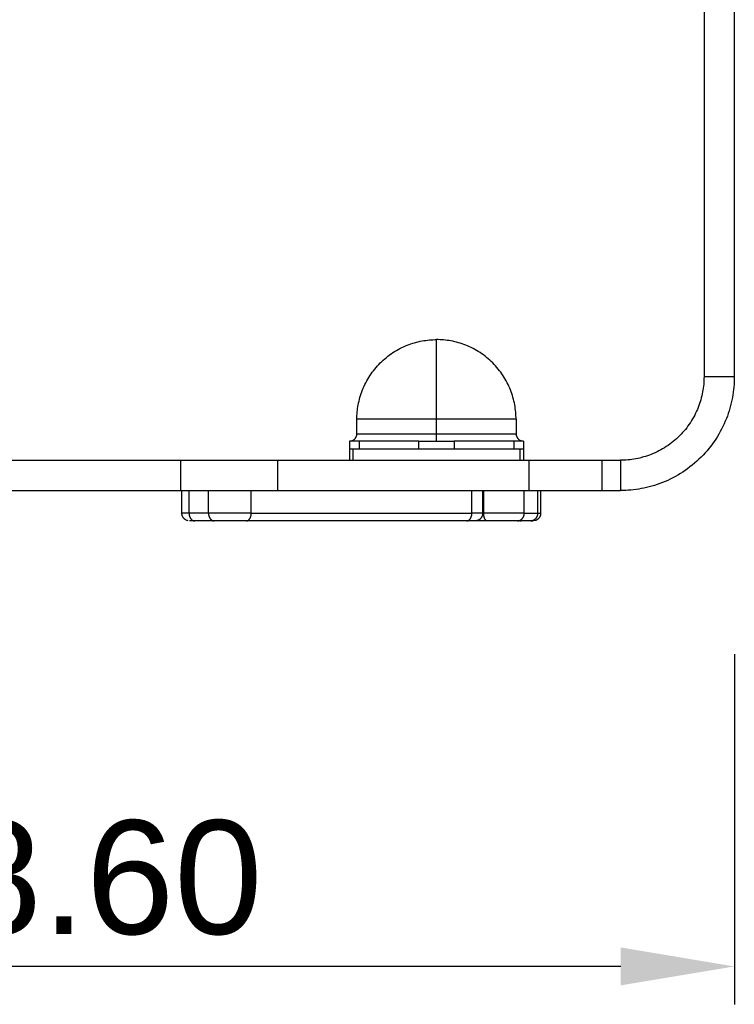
# Model space of a CAD drawing. Header units: millimetres. Extents: x -2637 to -1637, y 678 to 1678.
# Tile 114 of 256: x -2034 to -1939, y 795 to 925. Entities that reach past the tile are written whole.
import ezdxf

# ---------------------------------------------------------------- set-up
doc = ezdxf.new("R2010")
doc.units = ezdxf.units.MM
doc.layers.add('Make2D$B.SHOW mini', color=7, linetype='Continuous', true_color=0x000000)
doc.styles.add('Arial Standard', font='txt')
doc.dimstyles.get("Standard").update_dxf_attribs({"dimscale": 10, "dimtxt": 2.5, "dimasz": 3, "dimexe": 1, "dimexo": 0.5, "dimgap": 0.8, "dimtad": 1, "dimtoh": 1, "dimzin": 1, "dimdsep": 46, "dimtxsty": 'Arial Standard', "dimblk": 'OPEN90', "dimcen": 2.5, "dimadec": 1, "dimazin": 1, "dimtfac": 1, "dimtdec": 4, "dimtix": 1, "dimtofl": 0, "dimtmove": 1, "dimatfit": 3, "dimldrblk": 'OPEN90', "dimfxl": 1, "dimtolj": 1, "dimtzin": 1, "dimarcsym": 0})

# ---------------------------------------------------------------- blocks, each defined once
blk = doc.blocks.new('*D5')
at = {"layer": 'Defpoints', "color": 0}
for p in [(-2128.04, 843.43), (-1939.44, 843.43), (-2128.04, 799.77)]:
    blk.add_point(p, dxfattribs=at)
at = {"layer": 'Make2D$B.SHOW mini', "color": 0, "lineweight": -2}
for p, q in [((-2128.04, 840.93), (-2128.04, 794.77)), ((-1939.44, 840.93), (-1939.44, 794.77)), ((-1954.44, 799.77), (-2113.04, 799.77))]:
    blk.add_line(p, q, dxfattribs=at)
at = {"layer": 'Make2D$B.SHOW mini', "color": 0}
for points in [[(-2113.04, 802.27), (-2113.04, 797.27), (-2128.04, 799.77)], [(-1954.44, 797.27), (-1954.44, 802.27), (-1939.44, 799.77)]]:
    blk.add_solid(points, dxfattribs=at)
at = {"layer": 'Make2D$B.SHOW mini', "color": 0, "insert": (-2033.74, 811.43), "char_height": 15, "attachment_point": 5, "style": 'Arial Standard'}
blk.add_mtext('\\A1;188.60', dxfattribs=at)

msp = doc.modelspace()

# ---------------------------------------------------------------- linework, layer by layer
at = {"layer": 'Make2D$B.SHOW mini', "color": 18, "lineweight": -3, "true_color": 0x000000}
for points in [[(-1943.443, 1024.913), (-1943.443, 877.522)], [(-1939.443, 1024.913), (-1939.443, 877.522)], [(-1989.243, 871.922), (-1989.24, 872.155), (-1989.233, 872.39), (-1989.219, 872.627), (-1989.201, 872.866), (-1989.176, 873.106), (-1989.146, 873.347), (-1989.11, 873.59), (-1989.068, 873.833), (-1989.02, 874.077), (-1988.965, 874.322), (-1988.905, 874.566), (-1988.838, 874.811), (-1988.764, 875.056), (-1988.685, 875.301), (-1988.599, 875.544), (-1988.506, 875.787), (-1988.407, 876.029), (-1988.301, 876.269), (-1988.189, 876.508), (-1988.07, 876.745), (-1987.945, 876.98), (-1987.813, 877.212), (-1987.676, 877.441), (-1987.532, 877.668), (-1987.381, 877.891), (-1987.225, 878.112), (-1987.063, 878.328), (-1986.895, 878.54), (-1986.721, 878.749), (-1986.542, 878.953), (-1986.357, 879.152), (-1986.168, 879.347), (-1985.973, 879.537), (-1985.774, 879.721), (-1985.57, 879.9), (-1985.361, 880.074), (-1985.149, 880.242), (-1984.932, 880.404), (-1984.712, 880.56), (-1984.489, 880.711), (-1984.262, 880.855), (-1984.033, 880.993), (-1983.8, 881.124), (-1983.566, 881.249), (-1983.329, 881.368), (-1983.09, 881.48), (-1982.85, 881.586), (-1982.608, 881.685), (-1982.365, 881.778), (-1982.121, 881.864), (-1981.877, 881.944), (-1981.632, 882.017), (-1981.387, 882.084), (-1981.142, 882.144), (-1980.898, 882.199), (-1980.654, 882.247), (-1980.41, 882.289), (-1980.168, 882.325), (-1979.927, 882.355), (-1979.687, 882.38), (-1979.448, 882.399), (-1979.211, 882.412), (-1978.976, 882.42), (-1978.743, 882.422)], [(-1968.243, 871.922), (-1968.246, 872.155), (-1968.254, 872.39), (-1968.267, 872.627), (-1968.286, 872.866), (-1968.31, 873.106), (-1968.34, 873.347), (-1968.376, 873.59), (-1968.418, 873.833), (-1968.467, 874.077), (-1968.521, 874.322), (-1968.581, 874.566), (-1968.648, 874.811), (-1968.722, 875.056), (-1968.801, 875.301), (-1968.888, 875.544), (-1968.98, 875.787), (-1969.079, 876.029), (-1969.185, 876.269), (-1969.297, 876.508), (-1969.416, 876.745), (-1969.541, 876.98), (-1969.673, 877.212), (-1969.811, 877.441), (-1969.955, 877.668), (-1970.105, 877.891), (-1970.261, 878.112), (-1970.423, 878.328), (-1970.591, 878.54), (-1970.765, 878.749), (-1970.944, 878.953), (-1971.129, 879.152), (-1971.318, 879.347), (-1971.513, 879.537), (-1971.713, 879.721), (-1971.917, 879.9), (-1972.125, 880.074), (-1972.337, 880.242), (-1972.554, 880.404), (-1972.774, 880.56), (-1972.997, 880.711), (-1973.224, 880.855), (-1973.454, 880.993), (-1973.686, 881.124), (-1973.92, 881.249), (-1974.157, 881.368), (-1974.396, 881.48), (-1974.636, 881.586), (-1974.878, 881.685), (-1975.121, 881.778), (-1975.365, 881.864), (-1975.609, 881.944), (-1975.854, 882.017), (-1976.099, 882.084), (-1976.344, 882.144), (-1976.588, 882.199), (-1976.832, 882.247), (-1977.076, 882.289), (-1977.318, 882.325), (-1977.56, 882.355), (-1977.8, 882.38), (-1978.038, 882.399), (-1978.275, 882.412), (-1978.51, 882.42), (-1978.743, 882.422)], [(-1978.743, 871.922), (-1978.743, 879.347), (-1978.743, 881.685), (-1978.743, 882.247), (-1978.743, 882.38), (-1978.743, 882.412), (-1978.743, 882.42), (-1978.743, 882.422), (-1978.743, 882.422), (-1978.743, 882.422)], [(-1943.443, 877.522), (-1943.446, 877.278), (-1943.454, 877.032), (-1943.468, 876.784), (-1943.488, 876.534), (-1943.513, 876.282), (-1943.545, 876.03), (-1943.583, 875.776), (-1943.627, 875.521), (-1943.677, 875.265), (-1943.734, 875.009), (-1943.798, 874.752), (-1943.868, 874.496), (-1943.944, 874.239), (-1944.028, 873.983), (-1944.118, 873.728), (-1944.215, 873.473), (-1944.319, 873.22), (-1944.43, 872.968), (-1944.548, 872.718), (-1944.672, 872.47), (-1944.803, 872.224), (-1944.941, 871.981), (-1945.085, 871.74), (-1945.236, 871.503), (-1945.394, 871.269), (-1945.557, 871.038), (-1945.727, 870.812), (-1945.903, 870.589), (-1946.085, 870.371), (-1946.273, 870.157), (-1946.466, 869.948), (-1946.665, 869.744), (-1946.869, 869.545), (-1947.078, 869.352), (-1947.292, 869.164), (-1947.51, 868.982), (-1947.732, 868.806), (-1947.959, 868.636), (-1948.19, 868.473), (-1948.424, 868.315), (-1948.661, 868.164), (-1948.902, 868.02), (-1949.145, 867.882), (-1949.391, 867.751), (-1949.639, 867.627), (-1949.889, 867.509), (-1950.141, 867.399), (-1950.394, 867.295), (-1950.648, 867.197), (-1950.904, 867.107), (-1951.16, 867.024), (-1951.416, 866.947), (-1951.673, 866.877), (-1951.93, 866.813), (-1952.186, 866.756), (-1952.441, 866.706), (-1952.696, 866.662), (-1952.95, 866.624), (-1953.203, 866.592), (-1953.455, 866.567), (-1953.705, 866.547), (-1953.953, 866.533), (-1954.199, 866.525), (-1954.443, 866.522)], [(-1939.443, 877.522), (-1939.447, 877.189), (-1939.458, 876.854), (-1939.477, 876.515), (-1939.504, 876.174), (-1939.539, 875.832), (-1939.582, 875.487), (-1939.633, 875.14), (-1939.693, 874.793), (-1939.762, 874.444), (-1939.84, 874.095), (-1939.926, 873.745), (-1940.022, 873.395), (-1940.127, 873.045), (-1940.241, 872.696), (-1940.364, 872.348), (-1940.496, 872.001), (-1940.638, 871.656), (-1940.789, 871.312), (-1940.949, 870.971), (-1941.119, 870.633), (-1941.298, 870.298), (-1941.485, 869.966), (-1941.682, 869.638), (-1941.888, 869.314), (-1942.103, 868.995), (-1942.326, 868.68), (-1942.558, 868.371), (-1942.798, 868.068), (-1943.046, 867.77), (-1943.302, 867.479), (-1943.565, 867.194), (-1943.836, 866.916), (-1944.115, 866.645), (-1944.399, 866.381), (-1944.691, 866.125), (-1944.989, 865.877), (-1945.292, 865.637), (-1945.601, 865.405), (-1945.916, 865.182), (-1946.235, 864.967), (-1946.559, 864.762), (-1946.887, 864.565), (-1947.218, 864.377), (-1947.554, 864.198), (-1947.892, 864.028), (-1948.233, 863.868), (-1948.576, 863.717), (-1948.922, 863.575), (-1949.269, 863.443), (-1949.617, 863.32), (-1949.966, 863.206), (-1950.316, 863.101), (-1950.666, 863.006), (-1951.015, 862.919), (-1951.365, 862.841), (-1951.714, 862.773), (-1952.061, 862.713), (-1952.408, 862.661), (-1952.752, 862.618), (-1953.095, 862.583), (-1953.436, 862.556), (-1953.774, 862.537), (-1954.11, 862.526), (-1954.443, 862.522)], [(-1939.443, 877.522), (-1943.443, 877.522)], [(-1989.243, 870.022), (-1989.243, 871.922)], [(-1978.743, 871.922), (-1989.243, 871.922)], [(-1968.243, 871.922), (-1968.243, 871.922), (-1968.244, 871.922), (-1968.246, 871.922), (-1968.254, 871.922), (-1968.286, 871.922), (-1968.418, 871.922), (-1968.98, 871.922), (-1971.318, 871.922), (-1978.743, 871.922)], [(-1978.743, 870.022), (-1978.743, 871.922)], [(-1968.243, 871.922), (-1968.243, 870.022)], [(-1990.243, 869.022), (-1990.059, 869.059), (-1989.96, 869.081), (-1989.915, 869.092), (-1989.896, 869.097), (-1989.878, 869.103), (-1989.854, 869.11), (-1989.83, 869.119), (-1989.806, 869.129), (-1989.783, 869.139), (-1989.76, 869.15), (-1989.738, 869.162), (-1989.716, 869.175), (-1989.694, 869.188), (-1989.673, 869.202), (-1989.652, 869.216), (-1989.632, 869.231), (-1989.612, 869.247), (-1989.592, 869.263), (-1989.573, 869.28), (-1989.554, 869.297), (-1989.536, 869.315), (-1989.518, 869.334), (-1989.5, 869.353), (-1989.483, 869.372), (-1989.467, 869.392), (-1989.451, 869.412), (-1989.435, 869.433), (-1989.42, 869.454), (-1989.406, 869.475), (-1989.392, 869.497), (-1989.379, 869.519), (-1989.367, 869.541), (-1989.355, 869.563), (-1989.343, 869.586), (-1989.333, 869.608), (-1989.323, 869.631), (-1989.313, 869.654), (-1989.304, 869.677), (-1989.296, 869.701), (-1989.289, 869.724), (-1989.282, 869.747), (-1989.275, 869.77), (-1989.27, 869.794), (-1989.264, 869.817), (-1989.26, 869.84), (-1989.256, 869.863), (-1989.252, 869.887), (-1989.249, 869.91), (-1989.247, 869.932), (-1989.245, 869.955), (-1989.244, 869.978), (-1989.243, 870), (-1989.243, 870.022)], [(-1989.243, 870.022), (-1989.243, 870.022), (-1989.242, 870.022), (-1989.24, 870.022), (-1989.233, 870.022), (-1989.201, 870.022), (-1989.068, 870.022), (-1988.506, 870.022), (-1986.168, 870.022), (-1978.743, 870.022)], [(-1978.743, 870.022), (-1971.318, 870.022), (-1968.98, 870.022), (-1968.418, 870.022), (-1968.286, 870.022), (-1968.254, 870.022), (-1968.246, 870.022), (-1968.244, 870.022), (-1968.243, 870.022), (-1968.243, 870.022)], [(-1978.743, 869.022), (-1978.743, 869.022), (-1978.743, 869.022), (-1978.743, 869.023), (-1978.743, 869.023), (-1978.743, 869.026), (-1978.743, 869.039), (-1978.743, 869.092), (-1978.743, 869.315), (-1978.743, 870.022)], [(-1968.243, 870.022), (-1968.243, 870), (-1968.242, 869.978), (-1968.241, 869.955), (-1968.239, 869.932), (-1968.237, 869.91), (-1968.234, 869.887), (-1968.23, 869.863), (-1968.226, 869.84), (-1968.222, 869.817), (-1968.217, 869.794), (-1968.211, 869.77), (-1968.204, 869.747), (-1968.197, 869.724), (-1968.19, 869.701), (-1968.182, 869.677), (-1968.173, 869.654), (-1968.163, 869.631), (-1968.153, 869.608), (-1968.143, 869.586), (-1968.131, 869.563), (-1968.119, 869.541), (-1968.107, 869.519), (-1968.094, 869.497), (-1968.08, 869.475), (-1968.066, 869.454), (-1968.051, 869.433), (-1968.035, 869.412), (-1968.019, 869.392), (-1968.003, 869.372), (-1967.986, 869.353), (-1967.968, 869.334), (-1967.95, 869.315), (-1967.932, 869.297), (-1967.913, 869.28), (-1967.894, 869.263), (-1967.874, 869.247), (-1967.854, 869.231), (-1967.834, 869.216), (-1967.813, 869.202), (-1967.792, 869.188), (-1967.77, 869.175), (-1967.748, 869.162), (-1967.726, 869.15), (-1967.703, 869.139), (-1967.68, 869.129), (-1967.656, 869.119), (-1967.632, 869.11), (-1967.608, 869.103), (-1967.59, 869.097), (-1967.571, 869.092), (-1967.527, 869.081), (-1967.427, 869.059), (-1967.243, 869.022)], [(-1990.243, 869.022), (-1990.243, 868.022)], [(-1988.943, 869.022), (-1989.898, 869.022), (-1990.158, 869.022), (-1990.222, 869.022), (-1990.238, 869.022), (-1990.242, 869.022), (-1990.243, 869.022), (-1990.243, 869.022), (-1990.243, 869.022), (-1990.243, 869.022)], [(-1981.082, 869.022), (-1988.943, 869.022)], [(-1988.943, 869.022), (-1988.943, 868.022)], [(-1981.082, 869.022), (-1976.404, 869.022)], [(-1981.082, 868.022), (-1981.082, 869.022)], [(-1968.543, 869.022), (-1976.404, 869.022)], [(-1976.404, 869.022), (-1976.404, 868.022)], [(-1967.243, 869.022), (-1967.243, 869.022), (-1967.243, 869.022), (-1967.243, 869.022), (-1967.244, 869.022), (-1967.248, 869.022), (-1967.264, 869.022), (-1967.328, 869.022), (-1967.588, 869.022), (-1968.543, 869.022)], [(-1968.543, 869.022), (-1968.543, 868.022)], [(-1967.243, 869.022), (-1967.243, 868.022)], [(-1990.243, 868.022), (-1990.243, 868.022), (-1990.243, 868.022), (-1990.243, 868.022), (-1990.243, 868.022), (-1990.241, 868.022), (-1990.236, 868.022), (-1990.213, 868.022), (-1990.12, 868.022), (-1989.782, 868.022)], [(-1990.243, 868.022), (-1990.243, 866.522)], [(-1989.782, 868.022), (-1967.705, 868.022)], [(-1989.782, 868.022), (-1989.782, 866.522)], [(-1967.705, 866.522), (-1967.705, 868.022)], [(-1967.705, 868.022), (-1967.366, 868.022), (-1967.273, 868.022), (-1967.25, 868.022), (-1967.245, 868.022), (-1967.244, 868.022), (-1967.243, 868.022), (-1967.243, 868.022), (-1967.243, 868.022), (-1967.243, 868.022)], [(-1967.243, 868.022), (-1967.243, 866.522)], [(-2054.964, 866.522), (-2012.522, 866.522)], [(-2012.522, 866.522), (-2012.522, 862.522)], [(-2012.522, 866.522), (-1999.667, 866.522)], [(-1999.667, 866.522), (-1966.522, 866.522)], [(-1999.667, 862.522), (-1999.667, 866.522)], [(-1966.522, 866.522), (-1956.88, 866.522)], [(-1966.522, 862.522), (-1966.522, 866.522)], [(-1956.88, 866.522), (-1954.443, 866.522)], [(-1956.88, 862.522), (-1956.88, 866.522)], [(-1954.443, 866.522), (-1954.443, 862.522)], [(-2054.964, 862.522), (-2012.522, 862.522)], [(-2012.522, 862.522), (-1999.667, 862.522)], [(-2012.334, 859.522), (-2012.334, 862.522)], [(-2011.398, 859.522), (-2011.398, 862.522)], [(-2008.827, 859.522), (-2008.827, 862.522)], [(-2003.192, 859.522), (-2003.192, 862.522)], [(-1999.667, 862.522), (-1966.522, 862.522)], [(-1974.082, 859.522), (-1974.082, 862.522)], [(-1972.653, 862.522), (-1972.653, 859.522)], [(-1972.505, 859.522), (-1972.505, 862.522)], [(-1967.157, 859.522), (-1967.157, 862.522)], [(-1966.522, 862.522), (-1956.88, 862.522)], [(-1965.403, 862.522), (-1965.403, 859.522)], [(-1964.998, 862.522), (-1964.998, 859.522)], [(-1956.88, 862.522), (-1954.443, 862.522)], [(-2011.516, 858.539), (-2011.578, 858.553), (-2011.64, 858.57), (-2011.702, 858.592), (-2011.763, 858.619), (-2011.823, 858.65), (-2011.881, 858.685), (-2011.937, 858.725), (-2011.991, 858.768), (-2012.041, 858.815), (-2012.059, 858.834), (-2012.077, 858.853), (-2012.094, 858.872), (-2012.111, 858.892), (-2012.127, 858.912), (-2012.142, 858.933), (-2012.157, 858.954), (-2012.171, 858.975), (-2012.185, 858.997), (-2012.198, 859.019), (-2012.211, 859.041), (-2012.223, 859.063), (-2012.234, 859.086), (-2012.245, 859.108), (-2012.255, 859.131), (-2012.264, 859.154), (-2012.273, 859.177), (-2012.281, 859.201), (-2012.289, 859.224), (-2012.296, 859.247), (-2012.302, 859.27), (-2012.308, 859.294), (-2012.313, 859.317), (-2012.318, 859.34), (-2012.322, 859.363), (-2012.325, 859.387), (-2012.328, 859.41), (-2012.33, 859.432), (-2012.332, 859.455), (-2012.333, 859.478), (-2012.334, 859.5), (-2012.334, 859.522)], [(-2011.398, 859.522), (-2012.074, 859.522), (-2012.267, 859.522), (-2012.317, 859.522), (-2012.33, 859.522), (-2012.333, 859.522), (-2012.334, 859.522), (-2012.334, 859.522), (-2012.334, 859.522), (-2012.334, 859.522)], [(-2008.827, 859.522), (-2011.398, 859.522)], [(-2011.398, 859.522), (-2011.398, 859.478), (-2011.395, 859.432), (-2011.394, 859.41), (-2011.391, 859.387), (-2011.389, 859.363), (-2011.386, 859.34), (-2011.382, 859.317), (-2011.378, 859.294), (-2011.374, 859.27), (-2011.369, 859.247), (-2011.363, 859.224), (-2011.358, 859.201), (-2011.351, 859.177), (-2011.345, 859.154), (-2011.337, 859.131), (-2011.33, 859.108), (-2011.321, 859.086), (-2011.313, 859.063), (-2011.304, 859.041), (-2011.294, 859.019), (-2011.284, 858.997), (-2011.274, 858.975), (-2011.263, 858.954), (-2011.251, 858.933), (-2011.239, 858.912), (-2011.227, 858.892), (-2011.214, 858.872), (-2011.201, 858.853), (-2011.188, 858.834), (-2011.174, 858.815), (-2011.16, 858.797), (-2011.145, 858.78), (-2011.13, 858.762), (-2011.115, 858.746), (-2011.1, 858.73), (-2011.084, 858.714), (-2011.068, 858.7), (-2011.052, 858.685), (-2011.035, 858.672), (-2011.018, 858.658), (-2011.001, 858.646), (-2010.984, 858.634), (-2010.967, 858.623), (-2010.95, 858.612), (-2010.932, 858.602), (-2010.914, 858.592), (-2010.897, 858.584), (-2010.879, 858.575), (-2010.861, 858.568), (-2010.843, 858.561), (-2010.825, 858.554), (-2010.807, 858.549), (-2010.79, 858.544), (-2010.772, 858.539), (-2010.754, 858.535), (-2010.736, 858.532), (-2010.719, 858.529), (-2010.701, 858.526), (-2010.684, 858.525), (-2010.667, 858.523), (-2010.649, 858.523), (-2010.632, 858.522)], [(-2010.632, 858.522), (-2011.153, 858.522), (-2011.289, 858.522), (-2011.323, 858.522), (-2011.331, 858.522), (-2011.334, 858.522), (-2011.334, 858.522), (-2011.334, 858.522), (-2011.334, 858.522), (-2011.334, 858.522)], [(-2008.061, 858.522), (-2010.632, 858.522)], [(-2003.192, 859.522), (-2008.827, 859.522)], [(-2008.827, 859.522), (-2008.827, 859.478), (-2008.824, 859.432), (-2008.822, 859.41), (-2008.82, 859.387), (-2008.818, 859.363), (-2008.814, 859.34), (-2008.811, 859.317), (-2008.807, 859.294), (-2008.803, 859.27), (-2008.798, 859.247), (-2008.792, 859.224), (-2008.787, 859.201), (-2008.78, 859.177), (-2008.773, 859.154), (-2008.766, 859.131), (-2008.759, 859.108), (-2008.75, 859.086), (-2008.742, 859.063), (-2008.733, 859.041), (-2008.723, 859.019), (-2008.713, 858.997), (-2008.702, 858.975), (-2008.691, 858.954), (-2008.68, 858.933), (-2008.668, 858.912), (-2008.656, 858.892), (-2008.643, 858.872), (-2008.63, 858.853), (-2008.617, 858.834), (-2008.603, 858.815), (-2008.589, 858.797), (-2008.574, 858.78), (-2008.559, 858.762), (-2008.544, 858.746), (-2008.529, 858.73), (-2008.513, 858.714), (-2008.497, 858.7), (-2008.48, 858.685), (-2008.464, 858.672), (-2008.447, 858.658), (-2008.43, 858.646), (-2008.413, 858.634), (-2008.396, 858.623), (-2008.378, 858.612), (-2008.361, 858.602), (-2008.343, 858.592), (-2008.325, 858.584), (-2008.308, 858.575), (-2008.29, 858.568), (-2008.272, 858.561), (-2008.254, 858.554), (-2008.236, 858.549), (-2008.218, 858.544), (-2008.201, 858.539), (-2008.183, 858.535), (-2008.165, 858.532), (-2008.148, 858.529), (-2008.13, 858.526), (-2008.113, 858.525), (-2008.095, 858.523), (-2008.078, 858.523), (-2008.061, 858.522)], [(-2003.835, 858.522), (-2008.061, 858.522)], [(-2003.835, 858.522), (-2003.82, 858.523), (-2003.806, 858.523), (-2003.799, 858.524), (-2003.792, 858.525), (-2003.784, 858.525), (-2003.777, 858.526), (-2003.77, 858.527), (-2003.762, 858.529), (-2003.755, 858.53), (-2003.748, 858.532), (-2003.74, 858.533), (-2003.733, 858.535), (-2003.725, 858.537), (-2003.718, 858.539), (-2003.71, 858.541), (-2003.703, 858.544), (-2003.688, 858.549), (-2003.673, 858.554), (-2003.658, 858.561), (-2003.643, 858.568), (-2003.628, 858.575), (-2003.613, 858.584), (-2003.598, 858.592), (-2003.583, 858.602), (-2003.569, 858.612), (-2003.554, 858.623), (-2003.539, 858.634), (-2003.525, 858.646), (-2003.511, 858.658), (-2003.497, 858.672), (-2003.483, 858.685), (-2003.469, 858.7), (-2003.456, 858.714), (-2003.443, 858.73), (-2003.43, 858.746), (-2003.417, 858.762), (-2003.404, 858.78), (-2003.392, 858.797), (-2003.38, 858.815), (-2003.369, 858.834), (-2003.357, 858.853), (-2003.346, 858.872), (-2003.336, 858.892), (-2003.325, 858.912), (-2003.315, 858.933), (-2003.306, 858.954), (-2003.297, 858.975), (-2003.288, 858.997), (-2003.279, 859.019), (-2003.271, 859.041), (-2003.264, 859.063), (-2003.256, 859.086), (-2003.25, 859.108), (-2003.243, 859.131), (-2003.237, 859.154), (-2003.226, 859.201), (-2003.217, 859.247), (-2003.209, 859.294), (-2003.203, 859.34), (-2003.198, 859.387), (-2003.195, 859.432), (-2003.193, 859.478), (-2003.192, 859.522)], [(-1974.725, 858.522), (-2003.835, 858.522)], [(-2003.192, 859.522), (-1974.082, 859.522)], [(-1974.725, 858.522), (-1974.711, 858.523), (-1974.696, 858.523), (-1974.689, 858.524), (-1974.682, 858.525), (-1974.675, 858.525), (-1974.667, 858.526), (-1974.66, 858.527), (-1974.653, 858.529), (-1974.645, 858.53), (-1974.638, 858.532), (-1974.63, 858.533), (-1974.623, 858.535), (-1974.616, 858.537), (-1974.608, 858.539), (-1974.601, 858.541), (-1974.593, 858.544), (-1974.578, 858.549), (-1974.563, 858.554), (-1974.548, 858.561), (-1974.533, 858.568), (-1974.518, 858.575), (-1974.503, 858.584), (-1974.488, 858.592), (-1974.474, 858.602), (-1974.459, 858.612), (-1974.444, 858.623), (-1974.43, 858.634), (-1974.415, 858.646), (-1974.401, 858.658), (-1974.387, 858.672), (-1974.373, 858.685), (-1974.36, 858.7), (-1974.346, 858.714), (-1974.333, 858.73), (-1974.32, 858.746), (-1974.307, 858.762), (-1974.295, 858.78), (-1974.282, 858.797), (-1974.271, 858.815), (-1974.259, 858.834), (-1974.248, 858.853), (-1974.237, 858.872), (-1974.226, 858.892), (-1974.216, 858.912), (-1974.206, 858.933), (-1974.196, 858.954), (-1974.187, 858.975), (-1974.178, 858.997), (-1974.17, 859.019), (-1974.162, 859.041), (-1974.154, 859.063), (-1974.147, 859.086), (-1974.14, 859.108), (-1974.133, 859.131), (-1974.127, 859.154), (-1974.116, 859.201), (-1974.107, 859.247), (-1974.099, 859.294), (-1974.093, 859.34), (-1974.088, 859.387), (-1974.085, 859.432), (-1974.083, 859.478), (-1974.082, 859.522)], [(-1973.653, 858.522), (-1973.653, 858.522), (-1973.653, 858.522), (-1973.654, 858.522), (-1973.654, 858.522), (-1973.658, 858.522), (-1973.67, 858.522), (-1973.723, 858.522), (-1973.934, 858.522), (-1974.725, 858.522)], [(-1972.653, 859.522), (-1972.653, 859.522), (-1972.654, 859.522), (-1972.654, 859.522), (-1972.655, 859.522), (-1972.66, 859.522), (-1972.68, 859.522), (-1972.758, 859.522), (-1973.058, 859.522), (-1974.082, 859.522)], [(-1972.067, 858.522), (-1973.653, 858.522)], [(-1972.653, 859.522), (-1972.654, 859.5), (-1972.654, 859.478), (-1972.656, 859.455), (-1972.657, 859.432), (-1972.66, 859.41), (-1972.663, 859.387), (-1972.666, 859.363), (-1972.67, 859.34), (-1972.675, 859.317), (-1972.68, 859.294), (-1972.686, 859.27), (-1972.692, 859.247), (-1972.699, 859.224), (-1972.707, 859.201), (-1972.715, 859.177), (-1972.724, 859.154), (-1972.733, 859.131), (-1972.743, 859.108), (-1972.754, 859.086), (-1972.765, 859.063), (-1972.777, 859.041), (-1972.79, 859.019), (-1972.803, 858.997), (-1972.816, 858.975), (-1972.831, 858.954), (-1972.846, 858.933), (-1972.861, 858.912), (-1972.877, 858.892), (-1972.894, 858.872), (-1972.911, 858.853), (-1972.928, 858.834), (-1972.946, 858.815), (-1972.997, 858.768), (-1973.05, 858.725), (-1973.106, 858.685), (-1973.164, 858.65), (-1973.224, 858.619), (-1973.285, 858.592), (-1973.347, 858.57), (-1973.409, 858.553), (-1973.471, 858.539)], [(-1972.653, 859.522), (-1972.505, 859.522)], [(-1967.157, 859.522), (-1972.505, 859.522)], [(-1972.067, 858.522), (-1972.072, 858.522), (-1972.077, 858.523), (-1972.081, 858.523), (-1972.086, 858.523), (-1972.091, 858.524), (-1972.096, 858.525), (-1972.101, 858.525), (-1972.106, 858.526), (-1972.111, 858.527), (-1972.116, 858.529), (-1972.121, 858.53), (-1972.126, 858.532), (-1972.131, 858.533), (-1972.136, 858.535), (-1972.142, 858.537), (-1972.147, 858.539), (-1972.152, 858.541), (-1972.157, 858.544), (-1972.162, 858.546), (-1972.167, 858.549), (-1972.172, 858.552), (-1972.177, 858.554), (-1972.182, 858.558), (-1972.187, 858.561), (-1972.193, 858.564), (-1972.198, 858.568), (-1972.203, 858.572), (-1972.208, 858.575), (-1972.213, 858.579), (-1972.218, 858.584), (-1972.223, 858.588), (-1972.228, 858.592), (-1972.233, 858.597), (-1972.238, 858.602), (-1972.248, 858.612), (-1972.258, 858.623), (-1972.268, 858.634), (-1972.278, 858.646), (-1972.288, 858.658), (-1972.297, 858.672), (-1972.307, 858.685), (-1972.316, 858.7), (-1972.325, 858.714), (-1972.334, 858.73), (-1972.343, 858.746), (-1972.352, 858.762), (-1972.36, 858.78), (-1972.369, 858.797), (-1972.377, 858.815), (-1972.385, 858.834), (-1972.392, 858.853), (-1972.407, 858.892), (-1972.421, 858.933), (-1972.434, 858.975), (-1972.446, 859.019), (-1972.456, 859.063), (-1972.466, 859.108), (-1972.474, 859.154), (-1972.482, 859.201), (-1972.488, 859.247), (-1972.494, 859.294), (-1972.498, 859.34), (-1972.501, 859.387), (-1972.503, 859.432), (-1972.505, 859.478), (-1972.505, 859.522)], [(-1968.055, 858.522), (-1972.067, 858.522)], [(-1968.055, 858.522), (-1968.035, 858.523), (-1968.015, 858.523), (-1967.995, 858.525), (-1967.975, 858.526), (-1967.954, 858.529), (-1967.933, 858.532), (-1967.913, 858.535), (-1967.892, 858.539), (-1967.871, 858.544), (-1967.85, 858.549), (-1967.829, 858.554), (-1967.808, 858.561), (-1967.787, 858.568), (-1967.766, 858.575), (-1967.745, 858.584), (-1967.725, 858.592), (-1967.704, 858.602), (-1967.683, 858.612), (-1967.663, 858.623), (-1967.643, 858.634), (-1967.622, 858.646), (-1967.603, 858.658), (-1967.583, 858.672), (-1967.564, 858.685), (-1967.544, 858.7), (-1967.526, 858.714), (-1967.507, 858.73), (-1967.489, 858.746), (-1967.471, 858.762), (-1967.454, 858.78), (-1967.436, 858.797), (-1967.42, 858.815), (-1967.404, 858.834), (-1967.388, 858.853), (-1967.372, 858.872), (-1967.358, 858.892), (-1967.343, 858.912), (-1967.329, 858.933), (-1967.316, 858.954), (-1967.303, 858.975), (-1967.291, 858.997), (-1967.279, 859.019), (-1967.268, 859.041), (-1967.257, 859.063), (-1967.247, 859.086), (-1967.237, 859.108), (-1967.228, 859.131), (-1967.22, 859.154), (-1967.212, 859.177), (-1967.204, 859.201), (-1967.198, 859.224), (-1967.191, 859.247), (-1967.186, 859.27), (-1967.18, 859.294), (-1967.176, 859.317), (-1967.172, 859.34), (-1967.168, 859.363), (-1967.165, 859.387), (-1967.162, 859.41), (-1967.16, 859.432), (-1967.159, 859.455), (-1967.157, 859.478), (-1967.157, 859.5), (-1967.157, 859.522)], [(-1966.302, 858.522), (-1968.055, 858.522)], [(-1967.683, 858.522), (-1967.677, 858.522), (-1967.672, 858.523), (-1967.666, 858.523), (-1967.66, 858.524), (-1967.654, 858.524), (-1967.648, 858.525), (-1967.642, 858.527), (-1967.636, 858.528), (-1967.63, 858.53), (-1967.624, 858.531), (-1967.618, 858.533), (-1967.612, 858.536), (-1967.606, 858.538), (-1967.6, 858.541), (-1967.594, 858.543), (-1967.588, 858.546)], [(-1967.157, 859.522), (-1965.403, 859.522)], [(-1965.403, 859.522), (-1965.403, 859.5), (-1965.404, 859.478), (-1965.405, 859.455), (-1965.407, 859.432), (-1965.409, 859.41), (-1965.411, 859.387), (-1965.414, 859.363), (-1965.418, 859.34), (-1965.422, 859.317), (-1965.427, 859.294), (-1965.432, 859.27), (-1965.438, 859.247), (-1965.444, 859.224), (-1965.451, 859.201), (-1965.458, 859.177), (-1965.466, 859.154), (-1965.475, 859.131), (-1965.484, 859.108), (-1965.493, 859.086), (-1965.503, 859.063), (-1965.514, 859.041), (-1965.525, 859.019), (-1965.537, 858.997), (-1965.55, 858.975), (-1965.562, 858.954), (-1965.576, 858.933), (-1965.59, 858.912), (-1965.604, 858.892), (-1965.619, 858.872), (-1965.634, 858.853), (-1965.65, 858.834), (-1965.666, 858.815), (-1965.683, 858.797), (-1965.7, 858.78), (-1965.718, 858.762), (-1965.735, 858.746), (-1965.754, 858.73), (-1965.772, 858.714), (-1965.791, 858.7), (-1965.81, 858.685), (-1965.829, 858.672), (-1965.849, 858.658), (-1965.869, 858.646), (-1965.889, 858.634), (-1965.909, 858.623), (-1965.93, 858.612), (-1965.95, 858.602), (-1965.971, 858.592), (-1965.992, 858.584), (-1966.013, 858.575), (-1966.034, 858.568), (-1966.055, 858.561), (-1966.076, 858.554), (-1966.096, 858.549), (-1966.117, 858.544), (-1966.138, 858.539), (-1966.159, 858.535), (-1966.18, 858.532), (-1966.201, 858.529), (-1966.221, 858.526), (-1966.242, 858.525), (-1966.262, 858.523), (-1966.282, 858.523), (-1966.302, 858.522)], [(-1966.302, 858.522), (-1966.075, 858.522), (-1966.017, 858.522), (-1966.003, 858.522), (-1965.999, 858.522), (-1965.999, 858.522), (-1965.998, 858.522), (-1965.998, 858.522), (-1965.998, 858.522), (-1965.998, 858.522)], [(-1964.998, 859.522), (-1964.998, 859.5), (-1964.999, 859.478), (-1965.001, 859.455), (-1965.002, 859.432), (-1965.005, 859.41), (-1965.007, 859.387), (-1965.011, 859.363), (-1965.015, 859.34), (-1965.02, 859.317), (-1965.025, 859.294), (-1965.03, 859.27), (-1965.037, 859.247), (-1965.044, 859.224), (-1965.051, 859.201), (-1965.06, 859.177), (-1965.068, 859.154), (-1965.078, 859.131), (-1965.088, 859.108), (-1965.099, 859.086), (-1965.11, 859.063), (-1965.122, 859.041), (-1965.134, 859.019), (-1965.148, 858.997), (-1965.161, 858.975), (-1965.176, 858.954), (-1965.19, 858.933), (-1965.206, 858.912), (-1965.222, 858.892), (-1965.238, 858.872), (-1965.256, 858.853), (-1965.273, 858.834), (-1965.291, 858.815), (-1965.309, 858.797), (-1965.328, 858.78), (-1965.347, 858.763), (-1965.367, 858.747), (-1965.387, 858.731), (-1965.407, 858.715), (-1965.428, 858.701), (-1965.449, 858.686), (-1965.471, 858.673), (-1965.493, 858.66), (-1965.515, 858.647), (-1965.537, 858.635), (-1965.56, 858.623), (-1965.583, 858.613), (-1965.606, 858.602), (-1965.63, 858.592), (-1965.63, 858.592), (-1965.63, 858.592), (-1965.631, 858.592), (-1965.998, 858.522), (-1965.998, 858.522), (-1965.998, 858.522)], [(-1965.403, 859.522), (-1965.108, 859.522), (-1965.026, 859.522), (-1965.005, 859.522), (-1965, 859.522), (-1964.999, 859.522), (-1964.998, 859.522), (-1964.998, 859.522), (-1964.998, 859.522), (-1964.998, 859.522)]]:
    msp.add_lwpolyline(points, dxfattribs=at)

# ---------------------------------------------------------------- dimensions: what is measured, and where the dimension line sits
at = {"layer": 'Make2D$B.SHOW mini', "color": 5, "true_color": 0x0000ff}
dim = msp.add_linear_dim(base=(-2128.043, 799.774), p1=(-1939.443, 843.426), p2=(-2128.043, 843.426), dimstyle='Standard', override={"dimscale": 5, "dimtxt": 3, "dimasz": 3, "dimexe": 1, "dimexo": 0.5, "dimgap": 0.8, "dimtad": 1, "dimtih": 0, "dimtoh": 0, "dimdec": 2, "dimzin": 1, "dimtxsty": 'Arial Standard', "dimsah": 0, "dimcen": 2.5, "dimadec": 1, "dimazin": 1, "dimtix": 0, "dimtmove": 0, "dimtzin": 1}, dxfattribs=at)
dim.commit()
dim.dimension.update_dxf_attribs({"geometry": '*D5', "text_midpoint": (-2033.743, 811.432)})

doc.saveas('drawing.dxf')
